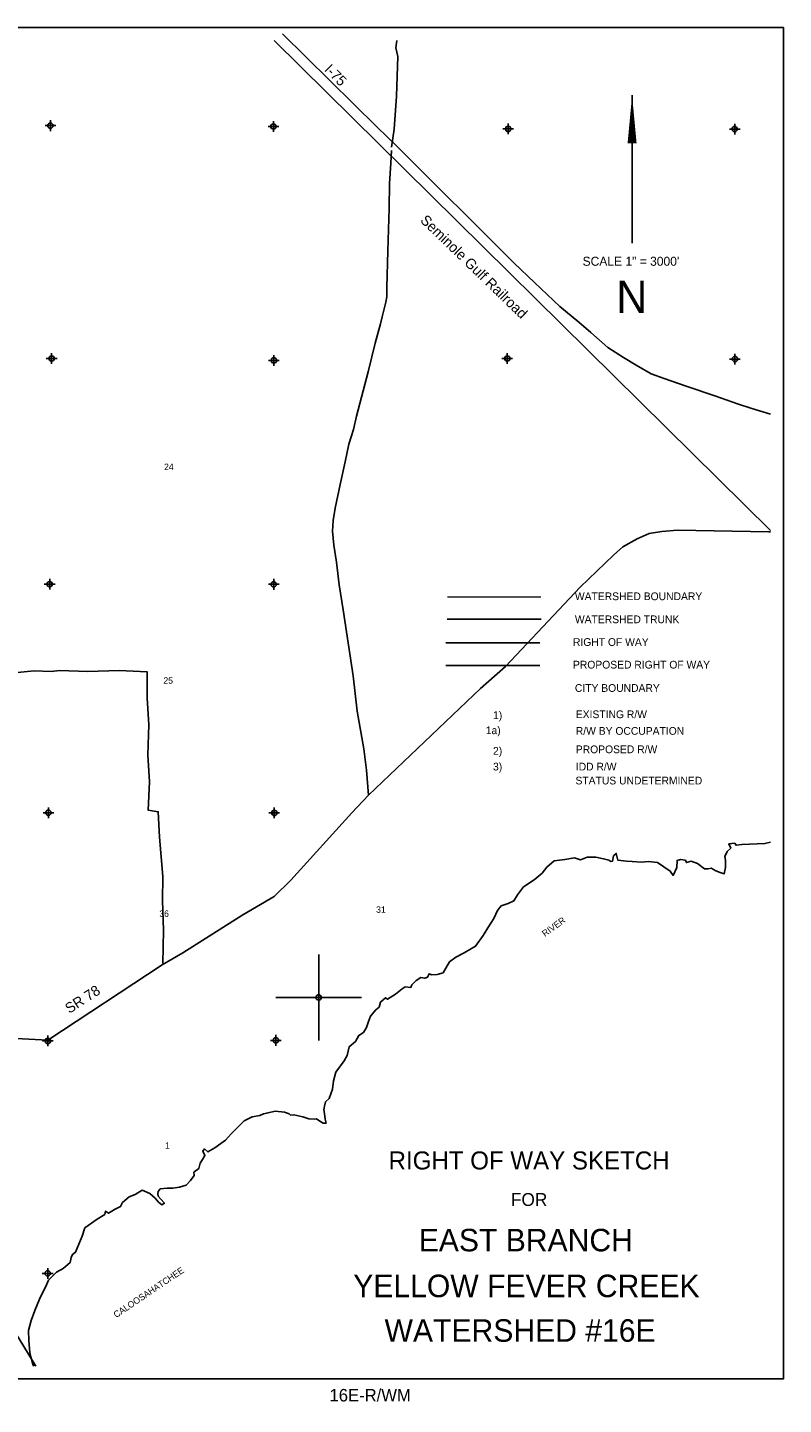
# Model space of a CAD drawing. Extents: x 183298 to 231298, y 845928 to 878024.
# Tile 3 of 3: x 213662 to 231298, y 845928 to 878024. Entities that reach past the tile are written whole.
import ezdxf
from ezdxf.enums import TextEntityAlignment as Align

# ---------------------------------------------------------------- set-up
doc = ezdxf.new("R2010")
doc.units = 0
doc.header["$LTSCALE"] = 800
doc.header["$PDMODE"] = 34
doc.header["$PDSIZE"] = 125
for name, pattern in [('CENTER', [0]), ('PHANTOM', [0]), ('STREAM', [0])]:
    doc.linetypes.add(name, pattern=pattern)
doc.layers.get('0').update_dxf_attribs({"linetype": 'CONTINUOUS'})
for name, color, linetype in [('BORDER', 1, 'CONTINUOUS'), ('MAJROADS', 9, 'CONTINUOUS'), ('PROPRW', 11, 'CENTER'), ('ROW', 6, 'PHANTOM'), ('RR', 13, 'CONTINUOUS'), ('SEC', 2, 'CONTINUOUS'), ('TEXT', 7, 'CONTINUOUS'), ('TRUNKS', 5, 'STREAM'), ('WATER', 4, 'CONTINUOUS'), ('WSHEDS', 3, 'CONTINUOUS')]:
    doc.layers.add(name, color=color, linetype=linetype)

# ---------------------------------------------------------------- blocks, each defined once
blk = doc.blocks.new('TICK')
at = {"color": 0}
for points in [[(500, 0), (500, 1000)], [(0, 500), (1000, 500)]]:
    blk.add_lwpolyline(points, dxfattribs=at)
blk.add_point((500, 500), dxfattribs=at)
blk = doc.blocks.new('TEMPRW')
at = {"layer": 'TEXT', "color": 0}
for s, height, p in [('RIGHT OF WAY SKETCH', 840, (0, 1699.918276)), ('FOR', 600, (0, 0))]:
    blk.add_text(s, height=height, dxfattribs=at).set_placement(p, align=Align.CENTER)

msp = doc.modelspace()

# ---------------------------------------------------------------- linework, layer by layer
at = {"layer": 'BORDER', "color": 0}
msp.add_lwpolyline([(183298.451753, 846523.773997), (183298.451753, 878023.773997), (231298.451753, 878023.773997), (231298.451753, 846523.773997)], close=True, dxfattribs=at)
at = {"layer": 'MAJROADS', "color": 0}
for points in [[(219607.72708, 877873.773997), (221816.59963, 875697.76051), (222274.244084, 875267.030705), (225018.99014, 872531.838158), (225491.473856, 872077.077849), (226083.091462, 871524.66749), (226520.802278, 871152.20356), (226801.488375, 870916.747286), (227198.366213, 870564.578832), (227565.987846, 870329.328917), (227858.342431, 870151.857692), (228210.86174, 869948.770457), (228516.990607, 869846.461826), (229028.309235, 869663.07065), (229694.281832, 869437.115206), (230224.916921, 869254.843166), (230560.054871, 869139.723983), (230998.451753, 869009.150504)], [(222151.649853, 875236.687114), (222218.33288, 875658.186865), (222274.234332, 876420.316084), (222297.85593, 877350.275096), (222257.444282, 877551.683213), (222278.588823, 877723.773997)], [(221616.832124, 860128.627263), (221571.760705, 860713.788314), (221508.375808, 861208.651239), (221355.664827, 862089.633983), (221261.174885, 862911.530042), (221029.495568, 864446.702716), (220933.274329, 865033.983325), (220870.13676, 865562.362743), (220806.009878, 865956.676189), (220774.904833, 866283.709322), (220793.51804, 866534.959355), (220837.515944, 866819.540384), (220958.904581, 867371.696867), (221071.728599, 867898.777813), (221158.549599, 868308.73653), (221270.013312, 868651.476766), (221339.334082, 868961.009668), (221606.75407, 869998.104154), (221770.903971, 870667.259202), (221899.929747, 871118.804375), (221934.621048, 871277.760388), (222020.947392, 871620.68612), (222047.012241, 871746.187472), (222048.619873, 871964.044675), (222071.684984, 872818.591578), (222095.801238, 873815.583575), (222108.384938, 874385.302121), (222137.046731, 874862.726648), (222155.969098, 875155.872296)], [(205050.626576, 866624.64576), (205546.244504, 865417.563181), (205812.092082, 865113.913049), (207056.597366, 863470.612823), (208880.79982, 860918.001674), (209087.176933, 860505.870156), (209145.134038, 860413.263329), (209219.533212, 860278.63701), (209416.964139, 859791.16047), (210979.275867, 855841.202205), (211501.999142, 854455.735898), (211553.794534, 853130.412986), (211476.928292, 851823.844055), (211545.904594, 850968.651641), (211527.949167, 850809.582919), (211585.780159, 850700.21874), (211659.737936, 850506.941693), (212454.064781, 849168.678845), (213074.583365, 848116.615155), (213297.970056, 847737.872226), (213855.231397, 846823.773997)], [(213395.836939, 854458.340213), (214132.961215, 854419.311805), (216802.463718, 856175.861255), (217282.210875, 856457.186196), (218688.248457, 857343.307831), (219420.438082, 857765.201299), (219808.764941, 858147.76627), (221228.317378, 859720.924516), (221616.832124, 860128.627263), (224233.128556, 862614.610652), (224815.180439, 863129.803295), (226555.211483, 864977.097177), (227331.739943, 865725.468601), (227551.041149, 865916.563199), (227887.651982, 866106.780987), (228165.106968, 866230.403108), (228458.756808, 866278.48664), (228827.694722, 866309.24799), (230955.838625, 866268.202392), (230998.451753, 866268.462585)], [(213351.34441, 862978.278574), (213820.946302, 863025.090721), (214214.703261, 863013.805494), (214407.60859, 863037.520727), (215069.43566, 863015.877753), (215798.604874, 863035.635738), (216451.990988, 863005.675473), (216455.918208, 862402.31677), (216493.176424, 861773.573369), (216471.224289, 861069.850684), (216508.482505, 860441.107284), (216478.460407, 859779.342046), (216712.828529, 859744.094258), (216741.95495, 859148.929182), (216819.006494, 858234.986433), (216814.86375, 857673.585178), (216834.930895, 856986.311579), (216820.801396, 856207.114953)]]:
    msp.add_lwpolyline(points, dxfattribs=at)
at = {"layer": 'PROPRW', "color": 0}
msp.add_lwpolyline([(223423.943829, 863156.306694), (225614.967382, 863156.306694)], dxfattribs=at)
at = {"layer": 'ROW', "color": 0}
msp.add_lwpolyline([(223423.943829, 863683.597177), (225614.967382, 863683.597177)], dxfattribs=at)
at = {"layer": 'RR', "color": 0}
msp.add_lwpolyline([(219414.444667, 877723.773997), (230998.451753, 866296.57277)], dxfattribs=at)
at = {"layer": 'SEC', "color": 0}
for p in [(214196.618674, 875737.056549), (219398.213873, 875716.79613), (224876.035439, 875661.509622), (230161.48372, 875657.540238), (214225.369702, 870309.030361), (219410.074389, 870263.733912), (224854.944976, 870309.144884), (230165.4754, 870296.661074), (214179.658231, 865048.940904), (219406.473914, 865045.294315), (214150.330023, 859721.750537), (219419.026133, 859717.87338), (214137.8001, 854402.844027), (219456.84495, 854415.44236), (214133.092899, 848983.378379)]:
    msp.add_point(p, dxfattribs=at)
at = {"layer": 'TEXT', "color": 0}
msp.add_line((227766.661035, 876450.34518), (227766.661035, 872998.62018), dxfattribs=at)
msp.add_lwpolyline([(227766.661035, 876450.34518, 0, 210.105, 0), (227766.661035, 875324.78268, 210.105, 210.105, 0)], format="xyseb", dxfattribs=at)
at = {"layer": 'TRUNKS', "color": 0}
msp.add_lwpolyline([(223449.356654, 864232.046), (225644.808088, 864232.046)], dxfattribs=at)
at = {"layer": 'WATER', "color": 0}
for points in [[(213807.157396, 846823.773997), (213783.765055, 846860.696284), (213718.544788, 847129.104245), (213695.360118, 847422.357219), (213688.480514, 847648.508203), (213748.647557, 847882.590341), (213833.936336, 848116.506445), (213944.568233, 848383.752164), (214105.886363, 848717.657116), (214148.475408, 848826.241255), (214342.292983, 849009.194401), (214493.632202, 849100.311233), (214653.622057, 849233.242283), (214679.518622, 849350.311024), (214713.512375, 849425.454858), (214780.835744, 849475.255575), (214857.473887, 849667.357461), (214934.056686, 849851.085434), (215002.320917, 850043.242665), (215288.417563, 850250.708756), (215464.98921, 850358.407379), (215482.235138, 850433.661902), (215548.89437, 850382.975669), (215708.662846, 850482.411068), (215834.658948, 850540.198284), (215877.137303, 850632.034598), (216037.127159, 850764.965648), (216171.497173, 850822.69752), (216339.639562, 850922.077575), (216514.993622, 850845.550121), (216639.882829, 850735.859086), (216714.639249, 850643.247944), (216797.990961, 850584.077109), (216856.829728, 850617.185345), (216773.699395, 850709.851831), (216707.206198, 850785.659803), (216699.164354, 850835.958623), (216707.92568, 850894.520666), (216758.556569, 850952.805985), (216917.771597, 850968.502259), (217051.754198, 850967.616743), (217211.024571, 850991.686929), (217362.087066, 851040.934198), (217463.293499, 851149.130924), (217547.807452, 851265.812252), (217539.931642, 851341.23281), (217657.719866, 851424.197109), (217692.045688, 851549.584418), (217742.897956, 851641.365387), (217802.124137, 851733.091012), (217752.544799, 851833.910031), (217794.746431, 851883.876783), (217869.668885, 851816.387379), (218029.382017, 851907.448866), (218172.402668, 852006.994956), (218281.816979, 852090.014599), (218416.795786, 852239.859508), (218560.093161, 852381.27516), (218720.249051, 852539.327948), (218905.08392, 852630.223401), (219081.157463, 852662.55681), (219169.077704, 852705.494445), (219274.20021, 852728.275181), (219441.899841, 852760.663935), (219659.510878, 852742.477145), (219768.095017, 852699.8881), (219801.424633, 852674.544984), (219876.845191, 852682.420793), (220085.860936, 852630.793698), (220227.940725, 852587.983274), (220353.494069, 852578.779189), (220403.792889, 852586.821033), (220478.770689, 852527.705542), (220562.23309, 852485.282531), (220629.224391, 852484.839773), (220604.711446, 852577.118845), (220588.849137, 852711.212136), (220572.65476, 852795.061951), (220589.956033, 852878.690387), (220615.741908, 852979.011303), (220700.034482, 853062.196981), (220776.83866, 853279.420605), (220803.233328, 853471.854559), (220854.805078, 853672.496392), (221049.1761, 853939.188664), (221116.997573, 854064.354594), (221168.569323, 854264.996426), (221311.756008, 854389.664253), (221388.062083, 854531.522664), (221497.365704, 854597.794482), (221573.505745, 854714.531155), (221616.316169, 854856.610944), (221667.389816, 854981.887564), (221785.565453, 855123.469251), (221869.747337, 855189.907103), (221895.643902, 855306.975845), (222013.542815, 855406.687968), (222063.564912, 855372.860249), (222248.565815, 855488.87744), (222400.126413, 855613.489922), (222475.823695, 855663.235294), (222601.321694, 855645.657297), (222626.88619, 855712.482563), (222728.037278, 855812.305376), (222837.3409, 855878.577195), (222929.343248, 855861.220577), (222996.500583, 855885.899556), (223030.549681, 855969.417303), (223097.374947, 855943.852807), (223223.03898, 855951.396547), (223357.298305, 855992.380593), (223425.009088, 856100.798698), (223509.689075, 856242.601764), (223652.765071, 856350.521766), (223846.084542, 856458.109699), (224115.04595, 856607.069092), (224292.558458, 856857.124228), (224402.636907, 857040.630822), (224538.058472, 857257.467032), (224623.015183, 857441.13966), (224715.847704, 857549.391731), (224875.339456, 857606.957568), (225009.70947, 857664.689439), (225094.389458, 857806.492505), (225229.589644, 857989.833064), (225481.913917, 858155.650972), (225667.191544, 858313.537725), (225776.993269, 858455.174756), (225945.412381, 858596.424374), (226196.851137, 858628.259681), (226423.223501, 858668.634934), (226565.30329, 858625.82451), (226716.42113, 858683.445691), (226917.395031, 858682.117416), (227101.399728, 858647.404181), (227226.787038, 858613.078359), (227268.490566, 858587.679897), (227310.415474, 858595.777086), (227336.312038, 858712.845827), (227395.31684, 858771.075802), (227436.134852, 858611.694739), (227636.998064, 858593.618639), (227770.92532, 858584.35921), (227980.162444, 858566.227765), (228147.751385, 858581.868694), (228356.988509, 858563.737249), (228657.121087, 858360.770935), (228723.44825, 858259.841226), (228808.404961, 858443.513854), (228817.885769, 858610.936761), (228893.361672, 858627.186483), (229010.541103, 858618.037743), (229035.275427, 858559.254321), (229144.357669, 858592.030489), (229294.756027, 858540.790807), (229453.030194, 858414.130568), (229545.143232, 858413.521775), (229612.245222, 858429.826842), (229720.718672, 858370.489972), (229820.928898, 858327.956271), (229912.820557, 858293.851828), (229947.312414, 858444.360875), (229948.41931, 858611.839127), (229932.280277, 858704.062854), (229983.29858, 858820.965561), (230067.535808, 858895.777327), (230026.330383, 858996.541001), (230160.423674, 859012.40331), (230193.587255, 858961.938455), (230327.680546, 858977.800764)], [(230327.680546, 858977.800764), (230863.970773, 859001.219183), (230998.451753, 859031.103845)]]:
    msp.add_lwpolyline(points, dxfattribs=at)
at = {"layer": 'WSHEDS', "color": 0, "const_width": 30}
msp.add_lwpolyline([(223452.798672, 864749.335549), (225639.045832, 864749.335549)], dxfattribs=at)

# ---------------------------------------------------------------- block references
at = {"color": 0, "xscale": 2, "yscale": 2, "zscale": 2}
msp.add_blockref('TICK', (219456.844945, 854415.442331), dxfattribs=at)
at = {"layer": 'TEXT', "color": 0, "xscale": 0.50025, "yscale": 0.50025, "zscale": 0.50025}
msp.add_blockref('TEMPRW', (225364.081696, 850555.130413), dxfattribs=at)

# ---------------------------------------------------------------- texts
at = {"layer": 'MAJROADS', "color": 0}
for s, rotation, p in [('I-75', 315, (220572.11491, 877028.08702)), ('SR 78', 33, (214637.674173, 855030.350927))]:
    msp.add_text(s, height=240, rotation=rotation, dxfattribs=at).set_placement(p)
at = {"layer": 'PROPRW', "color": 0}
msp.add_text('PROPOSED RIGHT OF WAY', height=180.09, dxfattribs=at).set_placement((226387.29087, 863082.218359))
at = {"layer": 'TEXT', "color": 0}
msp.add_text('Seminole Gulf Railroad', height=240, rotation=316, dxfattribs=at).set_placement((222808.003377, 873509.236213))
for s, height, p in [('SCALE 1" = 3000\'', 210.105, (227738.68576, 872470.862398)), ('N', 750.375, (227759.667216, 871372.832878)), ('24', 150, (216959.808974, 867707.622216)), ('25', 150, (216944.054092, 862729.079526)), ('36', 150, (216849.5248, 857293.645261)), ('31', 150, (221906.8419, 857388.174552)), ('1', 150, (216928.29921, 851889.720759)), ('EAST BRANCH', 525.2625, (225286.953131, 849496.36556)), ('YELLOW FEVER CREEK', 525.2625, (225300.976506, 848428.578239)), ('WATERSHED #16E', 525.2625, (225153.731063, 847388.837669)), ('16E-R/WM', 290.145, (221656.388665, 845998.611283))]:
    msp.add_text(s, height=height, dxfattribs=at).set_placement(p, align=Align.CENTER)
for s, p in [('WATERSHED BOUNDARY', (226432.591511, 864675.884362)), ('WATERSHED TRUNK', (226432.591511, 864138.881118)), ('RIGHT OF WAY', (226387.29087, 863609.508842)), ('CITY BOUNDARY', (226432.096272, 862538.848389)), ('1)', (224522.630695, 861904.332607)), ('EXISTING R/W', (226453.568718, 861925.263451)), ('1a)', (224352.586577, 861552.719527)), ('R/W BY OCCUPATION', (226453.568718, 861538.327694)), ('2)', (224522.630695, 861073.269666)), ('PROPOSED R/W', (226453.568718, 861108.902833)), ('3)', (224522.630695, 860706.09423)), ('IDD R/W ', (226453.568718, 860706.09423)), ('STATUS UNDETERMINED', (226446.175495, 860380.79244))]:
    msp.add_text(s, height=180.09, dxfattribs=at).set_placement(p)
at = {"layer": 'WATER', "color": 0}
for s, rotation, p in [('RIVER', 36, (225733.642823, 856822.309685)), ('CALOOSAHATCHEE', 34, (215731.496688, 847939.2311))]:
    msp.add_text(s, height=150, rotation=rotation, dxfattribs=at).set_placement(p)

doc.saveas('drawing.dxf')
